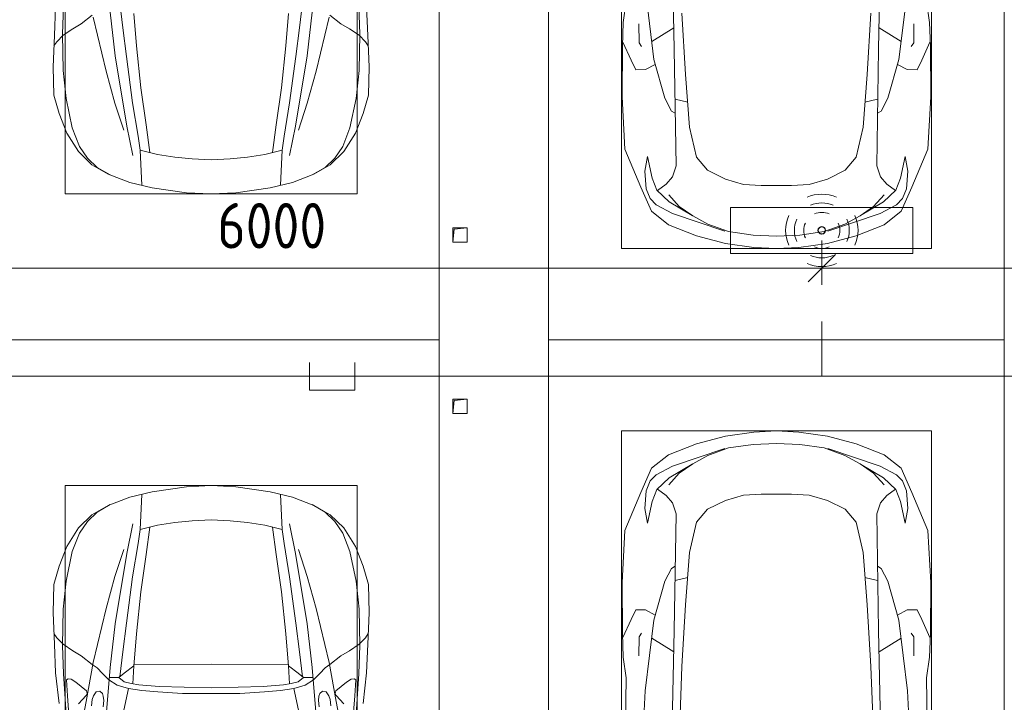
# Model space of a CAD drawing. Header units: millimetres. Extents: x -32229 to 288056, y -13689 to 125138.
# Tile 59 of 193: x 32635 to 38035, y 62362 to 66106. Entities that reach past the tile are written whole.
import ezdxf

# ---------------------------------------------------------------- set-up
doc = ezdxf.new("R2010")
doc.units = ezdxf.units.MM
for name, color, linetype, lineweight in [('A-ANNO-DIMS', 7, 'Continuous', 9), ('A-ANNO-DIMS-200', 7, 'Continuous', 9), ('A-ANNO-NOTE', 7, 'Continuous', 18), ('A-DETL-GENF', 7, 'Continuous', 18), ('C-PRKG', 7, 'Continuous', 18), ('M-EQPM', 7, 'Continuous', 18)]:
    doc.layers.add(name, color=color, linetype=linetype, lineweight=lineweight)
doc.layers.add('A-DETL', color=7, linetype='Continuous', lineweight=9, true_color=0x00a600)
doc.styles.add('GOST Common_3', font='GOST_Common.ttf', dxfattribs={"width": 0.9, "height": 250})
doc.dimstyles.new('ГОСТ_2_5_мм2', dxfattribs={"dimscale": 304.8, "dimtxt": 251.428749, "dimasz": 0.492126, "dimexe": 0.492126, "dimexo": 0.656168, "dimgap": 0.098425, "dimtad": 1, "dimdec": 0, "dimdsep": 46, "dimtxsty": 'GOST Common_3', "dimblk1": 'OBLIQUE', "dimblk2": 'OBLIQUE', "dimsah": 1, "dimcen": 0.09, "dimazin": 2, "dimtfac": 1, "dimtdec": 4, "dimtix": 1, "dimtmove": 0, "dimatfit": 3, "dimfxl": 1, "dimtvp": 1, "dimtolj": 1, "dimtzin": 0, "dimarcsym": 2})

# ---------------------------------------------------------------- blocks, each defined once
blk = doc.blocks.new('АР_Машиноместо - 4900x2400_М__5300х2500_-V41--02 ЭО')
at = {"layer": 'A-DETL-GENF', "color": 253, "lineweight": 13, "true_color": 0xaaaaaa}
for p, q in [((1114.6, 4493), (927, 4466.6)), ((1250, 4500), (1114.6, 4493)), ((1250, 4500), (1385.4, 4493)), ((1385.4, 4493), (1573, 4466.6)), ((804.4, 4436.7), (686, 4391.6)), ((927, 4466.6), (804.4, 4436.7)), ((861.2, 4260.3), (869.3, 4451.1)), ((1573, 4466.6), (1695.6, 4436.7)), ((1638.8, 4260.3), (1630.7, 4451.1)), ((1695.6, 4436.7), (1814, 4391.6)), ((686, 4391.6), (596.3, 4340.6)), ((1814, 4391.6), (1903.7, 4340.6)), ((596.3, 4340.6), (522.5, 4267.9)), ((1903.7, 4340.6), (1977.5, 4267.9)), ((522.5, 4267.9), (458.6, 4167)), ((955.5, 4283.9), (861, 4259.4)), ((914, 4272.5), (893.6, 4121.6)), ((1050.4, 4297.3), (955.5, 4283.9)), ((1146, 4306.7), (1050.4, 4297.3)), ((1250, 4312), (1146, 4306.7)), ((1250, 4312), (1354, 4306.7)), ((1354, 4306.7), (1449.6, 4297.3)), ((1449.6, 4297.3), (1544.5, 4283.9)), ((1544.5, 4283.9), (1639, 4259.4)), ((1586, 4272.5), (1606.4, 4121.6)), ((1977.5, 4267.9), (2041.4, 4167)), ((458.6, 4167), (416.4, 4059.2)), ((2041.4, 4167), (2083.6, 4059.2)), ((893.6, 4121.6), (863.9, 3917.5)), ((1606.4, 4121.6), (1636.1, 3917.5)), ((416.4, 4059.2), (387.4, 3958.4)), ((2083.6, 4059.2), (2112.6, 3958.4)), ((387.4, 3958.4), (384, 3802.9)), ((2112.6, 3958.4), (2116, 3802.9)), ((863.9, 3917.5), (840.1, 3687.8)), ((1636.1, 3917.5), (1659.9, 3687.8)), ((384, 3802.9), (390.2, 3630)), ((2116, 3802.9), (2109.8, 3630)), ((403.8, 3665.5), (388.1, 3688.4)), ((840.1, 3687.8), (826.6, 3509.6)), ((1659.9, 3687.8), (1673.4, 3509.6)), ((2096.2, 3665.5), (2111.9, 3688.4)), ((390.2, 3630), (397.1, 3474.2)), ((438.6, 3629.8), (403.8, 3665.5)), ((491.4, 3594.2), (438.6, 3629.8)), ((2008.6, 3594.2), (2061.4, 3629.8)), ((2061.4, 3629.8), (2096.2, 3665.5)), ((2109.8, 3630), (2102.9, 3474.2)), ((537.9, 3567), (491.4, 3594.2)), ((598.3, 3518.6), (537.9, 3567)), ((1901.7, 3518.6), (1962.1, 3567)), ((1962.1, 3567), (2008.6, 3594.2))]:
    blk.add_line(p, q, dxfattribs=at)
at = {"layer": 'A-DETL-GENF', "color": 254, "lineweight": 13, "true_color": 0xd4d4d4}
for p, q in [((696.3, 4395.8), (625, 4354.8)), ((1803.7, 4395.8), (1875, 4354.8)), ((625, 4354.8), (571.5, 4303.1)), ((1875, 4354.8), (1928.5, 4303.1)), ((571.5, 4303.1), (527.8, 4239.8)), ((786.9, 4128.3), (821.1, 4289.8)), ((1713.1, 4128.3), (1678.9, 4289.8)), ((1928.5, 4303.1), (1972.2, 4239.8)), ((527.8, 4239.8), (488.6, 4138.1)), ((849, 4182.8), (861.2, 4260.3)), ((1651, 4182.8), (1638.8, 4260.3)), ((1972.2, 4239.8), (2011.4, 4138.1)), ((819.4, 4000.8), (849, 4182.8)), ((1680.6, 4000.8), (1651, 4182.8)), ((488.6, 4138.1), (454.7, 3976.8)), ((722.7, 4001.8), (771.7, 4149.8)), ((723.2, 3741.5), (786.9, 4128.3)), ((1776.8, 3741.5), (1713.1, 4128.3)), ((1777.3, 4001.8), (1728.3, 4149.8)), ((2011.4, 4138.1), (2045.3, 3976.8)), ((673.6, 3827.1), (722.7, 4001.8)), ((785.7, 3746.6), (819.4, 4000.8)), ((1714.3, 3746.6), (1680.6, 4000.8)), ((1826.4, 3827.1), (1777.3, 4001.8)), ((454.7, 3976.8), (438.6, 3823.4)), ((2045.3, 3976.8), (2061.4, 3823.4)), ((438.6, 3823.4), (434.2, 3623.7)), ((602.3, 3530.2), (673.6, 3827.1)), ((1897.7, 3530.2), (1826.4, 3827.1)), ((2061.4, 3823.4), (2065.8, 3623.7)), ((695.7, 3502.8), (723.2, 3741.5)), ((765.5, 3589.1), (785.7, 3746.6)), ((1734.5, 3589.1), (1714.3, 3746.6)), ((1804.3, 3502.8), (1776.8, 3741.5)), ((434.2, 3623.7), (439.5, 3468.5)), ((2065.8, 3623.7), (2060.5, 3468.5)), ((749.1, 3450.8), (765.5, 3589.1)), ((1750.9, 3450.8), (1734.5, 3589.1))]:
    blk.add_line(p, q, dxfattribs=at)
at = {"layer": 'C-PRKG', "color": 253, "lineweight": 13, "true_color": 0xaaaaaa}
for p, q in [((2500, 5300), (0, 5300)), ((0, 0), (0, 5300)), ((450, 4500), (2050, 4500)), ((450, 800), (450, 4500)), ((2050, 800), (2050, 4500))]:
    blk.add_line(p, q, dxfattribs=at)
blk = doc.blocks.new('АР_Машиноместо - 4900x2400_М__5300х2500_-2211001--02 ЭО')
at = {"layer": 'A-DETL-GENF', "color": 254, "lineweight": 13, "true_color": 0xd4d4d4}
for p, q in [((439.5, -3468.5), (462, -3136.6)), ((532.7, -3145.9), (564, -3316.2)), ((1967.3, -3145.9), (1936, -3316.2)), ((2060.5, -3468.5), (2038, -3136.6)), ((771.7, -3268.5), (797.1, -3388.2)), ((1728.3, -3268.5), (1702.9, -3388.2)), ((564, -3316.2), (602.3, -3530.2)), ((1936, -3316.2), (1897.7, -3530.2)), ((797.1, -3388.2), (734.6, -3405.8)), ((870, -3377.1), (797.1, -3388.2)), ((957.1, -3368.9), (870, -3377.1)), ((1093.5, -3360.7), (957.1, -3368.9)), ((1250, -3360.7), (1093.5, -3360.7)), ((1250, -3360.7), (1406.5, -3360.7)), ((1406.5, -3360.7), (1542.9, -3368.9)), ((1542.9, -3368.9), (1630, -3377.1)), ((1630, -3377.1), (1702.9, -3388.2)), ((1702.9, -3388.2), (1765.4, -3405.8)), ((734.6, -3405.8), (688.5, -3435.5)), ((749.1, -3450.8), (765.5, -3589.1)), ((1750.9, -3450.8), (1734.5, -3589.1)), ((1765.4, -3405.8), (1811.5, -3435.5)), ((434.2, -3623.7), (439.5, -3468.5)), ((695.7, -3502.8), (723.2, -3741.5)), ((1804.3, -3502.8), (1776.8, -3741.5)), ((2065.8, -3623.7), (2060.5, -3468.5)), ((602.3, -3530.2), (673.6, -3827.1)), ((1897.7, -3530.2), (1826.4, -3827.1)), ((765.5, -3589.1), (785.7, -3746.6)), ((1734.5, -3589.1), (1714.3, -3746.6)), ((438.6, -3823.4), (434.2, -3623.7)), ((2061.4, -3823.4), (2065.8, -3623.7)), ((723.2, -3741.5), (786.9, -4128.3)), ((785.7, -3746.6), (819.4, -4000.8)), ((1714.3, -3746.6), (1680.6, -4000.8)), ((1776.8, -3741.5), (1713.1, -4128.3)), ((454.7, -3976.8), (438.6, -3823.4)), ((673.6, -3827.1), (722.7, -4001.8)), ((1826.4, -3827.1), (1777.3, -4001.8)), ((2045.3, -3976.8), (2061.4, -3823.4)), ((488.6, -4138.1), (454.7, -3976.8)), ((2011.4, -4138.1), (2045.3, -3976.8)), ((722.7, -4001.8), (771.7, -4149.8)), ((819.4, -4000.8), (849, -4182.8)), ((1680.6, -4000.8), (1651, -4182.8)), ((1777.3, -4001.8), (1728.3, -4149.8)), ((527.8, -4239.8), (488.6, -4138.1)), ((786.9, -4128.3), (821.1, -4289.8)), ((1713.1, -4128.3), (1678.9, -4289.8)), ((1972.2, -4239.8), (2011.4, -4138.1)), ((849, -4182.8), (861.2, -4260.3)), ((1651, -4182.8), (1638.8, -4260.3)), ((571.5, -4303.1), (527.8, -4239.8)), ((1928.5, -4303.1), (1972.2, -4239.8)), ((625, -4354.8), (571.5, -4303.1)), ((1875, -4354.8), (1928.5, -4303.1)), ((696.3, -4395.8), (625, -4354.8)), ((1803.7, -4395.8), (1875, -4354.8))]:
    blk.add_line(p, q, dxfattribs=at)
at = {"layer": 'A-DETL-GENF', "color": 253, "lineweight": 13, "true_color": 0xaaaaaa}
for p, q in [((474.8, -3179.9), (462.2, -3347.3)), ((2025.2, -3179.9), (2037.8, -3347.3)), ((593.6, -3292.5), (597.1, -3327.4)), ((661.1, -3321.2), (657.2, -3286.3)), ((676.4, -3260.1), (695.7, -3502.8)), ((1823.6, -3260.1), (1804.3, -3502.8)), ((1838.9, -3321.2), (1842.8, -3286.3)), ((1906.4, -3292.5), (1902.9, -3327.4)), ((397.1, -3474.2), (415.7, -3305.9)), ((462.2, -3347.3), (456.6, -3434.5)), ((564.6, -3349.7), (522.2, -3303.2)), ((597.1, -3327.4), (605.2, -3346.8)), ((605.2, -3346.8), (620, -3369.3)), ((654.1, -3360.7), (658.7, -3344.5)), ((658.7, -3344.5), (661.1, -3321.2)), ((1841.3, -3344.5), (1838.9, -3321.2)), ((1845.9, -3360.7), (1841.3, -3344.5)), ((1894.8, -3346.8), (1880, -3369.3)), ((1902.9, -3327.4), (1894.8, -3346.8)), ((1935.4, -3349.7), (1977.8, -3303.2)), ((2037.8, -3347.3), (2043.4, -3434.5)), ((2102.9, -3474.2), (2084.3, -3305.9)), ((508, -3422.8), (566.8, -3375.1)), ((569.7, -3360.7), (564.6, -3349.7)), ((566.8, -3375.1), (569.7, -3360.7)), ((620, -3369.3), (638.7, -3372.5)), ((638.7, -3372.5), (654.1, -3360.7)), ((965.3, -3397.8), (853.3, -3407.2)), ((1102.5, -3394.3), (965.3, -3397.8)), ((1250, -3391.3), (1102.5, -3394.3)), ((1250, -3391.3), (1397.5, -3394.3)), ((1397.5, -3394.3), (1534.7, -3397.8)), ((1534.7, -3397.8), (1646.7, -3407.2)), ((1861.3, -3372.5), (1845.9, -3360.7)), ((1880, -3369.3), (1861.3, -3372.5)), ((1930.3, -3360.7), (1935.4, -3349.7)), ((1933.2, -3375.1), (1930.3, -3360.7)), ((1992, -3422.8), (1933.2, -3375.1)), ((456.6, -3434.5), (466.2, -3441.1)), ((466.2, -3441.1), (481.5, -3439.1)), ((481.5, -3439.1), (508, -3422.8)), ((690.2, -3433.7), (654.7, -3470.4)), ((744.1, -3447.2), (691.3, -3447.2)), ((773, -3424.2), (744.1, -3447.2)), ((744.3, -3447), (773.2, -3472.4)), ((811.1, -3414.8), (773, -3424.2)), ((853.3, -3407.2), (811.1, -3414.8)), ((825.6, -3512.1), (821, -3413)), ((1646.7, -3407.2), (1688.9, -3414.8)), ((1674.4, -3512.1), (1679, -3413)), ((1688.9, -3414.8), (1727, -3424.2)), ((1755.7, -3447), (1726.8, -3472.4)), ((1727, -3424.2), (1755.7, -3447)), ((1755.7, -3447.2), (1808.7, -3447.2)), ((1809.8, -3433.7), (1845.3, -3470.4)), ((2018.5, -3439.1), (1992, -3422.8)), ((2033.8, -3441.1), (2018.5, -3439.1)), ((2043.4, -3434.5), (2033.8, -3441.1)), ((390.2, -3630), (397.1, -3474.2)), ((624.9, -3501.2), (598.3, -3518.6)), ((654.7, -3470.4), (624.9, -3501.2)), ((773.2, -3472.4), (825.6, -3512.1)), ((840.1, -3687.8), (826.6, -3509.6)), ((1659.9, -3687.8), (1673.4, -3509.6)), ((1726.8, -3472.4), (1674.4, -3512.1)), ((1845.3, -3470.4), (1875.1, -3501.2)), ((1875.1, -3501.2), (1901.7, -3518.6)), ((2109.8, -3630), (2102.9, -3474.2)), ((598.3, -3518.6), (537.9, -3567)), ((1250, -3520.1), (827.2, -3517.2)), ((1250, -3520.1), (1672.8, -3517.2)), ((1901.7, -3518.6), (1962.1, -3567)), ((491.4, -3594.2), (438.6, -3629.8)), ((537.9, -3567), (491.4, -3594.2)), ((1962.1, -3567), (2008.6, -3594.2)), ((2008.6, -3594.2), (2061.4, -3629.8)), ((384, -3802.9), (390.2, -3630)), ((403.8, -3665.5), (388.1, -3688.4)), ((438.6, -3629.8), (403.8, -3665.5)), ((2061.4, -3629.8), (2096.2, -3665.5)), ((2096.2, -3665.5), (2111.9, -3688.4)), ((2116, -3802.9), (2109.8, -3630)), ((863.9, -3917.5), (840.1, -3687.8)), ((1636.1, -3917.5), (1659.9, -3687.8)), ((387.4, -3958.4), (384, -3802.9)), ((2112.6, -3958.4), (2116, -3802.9)), ((893.6, -4121.6), (863.9, -3917.5)), ((1606.4, -4121.6), (1636.1, -3917.5)), ((416.4, -4059.2), (387.4, -3958.4)), ((2083.6, -4059.2), (2112.6, -3958.4)), ((458.6, -4167), (416.4, -4059.2)), ((2041.4, -4167), (2083.6, -4059.2)), ((914, -4272.5), (893.6, -4121.6)), ((1586, -4272.5), (1606.4, -4121.6)), ((522.5, -4267.9), (458.6, -4167)), ((1977.5, -4267.9), (2041.4, -4167)), ((955.5, -4283.9), (861, -4259.4)), ((861.2, -4260.3), (869.3, -4451.1)), ((1544.5, -4283.9), (1639, -4259.4)), ((1638.8, -4260.3), (1630.7, -4451.1)), ((596.3, -4340.6), (522.5, -4267.9)), ((1050.4, -4297.3), (955.5, -4283.9)), ((1146, -4306.7), (1050.4, -4297.3)), ((1250, -4312), (1146, -4306.7)), ((1250, -4312), (1354, -4306.7)), ((1354, -4306.7), (1449.6, -4297.3)), ((1449.6, -4297.3), (1544.5, -4283.9)), ((1903.7, -4340.6), (1977.5, -4267.9)), ((686, -4391.6), (596.3, -4340.6)), ((1814, -4391.6), (1903.7, -4340.6)), ((804.4, -4436.7), (686, -4391.6)), ((1695.6, -4436.7), (1814, -4391.6)), ((927, -4466.6), (804.4, -4436.7)), ((1114.6, -4493), (927, -4466.6)), ((1385.4, -4493), (1573, -4466.6)), ((1573, -4466.6), (1695.6, -4436.7)), ((1250, -4500), (1114.6, -4493)), ((1250, -4500), (1385.4, -4493))]:
    blk.add_line(p, q, dxfattribs=at)
at = {"layer": 'C-PRKG', "color": 253, "lineweight": 13, "true_color": 0xaaaaaa}
for p, q in [((0, 0), (0, -5300)), ((450, -800), (450, -4500)), ((2050, -800), (2050, -4500)), ((450, -4500), (2050, -4500)), ((2500, -5300), (0, -5300))]:
    blk.add_line(p, q, dxfattribs=at)
blk = doc.blocks.new('АР_Машиноместо - 5300x2500_С-V39--02 ЭО')
at = {"layer": 'A-DETL-GENF', "color": 253, "lineweight": 13, "true_color": 0xaaaaaa}
for p, q in [((678.7, -3159.5), (689.3, -3705.5)), ((1821.3, -3159.5), (1810.7, -3705.5)), ((530.9, -3374.8), (578.7, -3762.9)), ((1969.1, -3374.8), (1921.3, -3762.9)), ((409.5, -3560), (426.5, -3446.8)), ((2090.5, -3560), (2073.5, -3446.8)), ((731.2, -3507.6), (752.2, -3845.6)), ((1768.8, -3507.6), (1747.8, -3845.6)), ((405.6, -3688.5), (409.5, -3560)), ((2094.4, -3688.5), (2090.5, -3560)), ((495.5, -3566.1), (496.8, -3671.6)), ((687.1, -3588.8), (566.5, -3663.9)), ((1812.9, -3588.8), (1933.5, -3663.9)), ((2004.5, -3566.1), (2003.2, -3671.6)), ((408.2, -3667), (453.1, -3766.3)), ((496.8, -3671.6), (510.1, -3691.5)), ((2003.2, -3671.6), (1989.9, -3691.5)), ((2091.8, -3667), (2046.9, -3766.3)), ((403.4, -3968), (405.6, -3688.5)), ((689.3, -3705.5), (699.7, -4345.5)), ((1810.7, -3705.5), (1800.3, -4345.5)), ((2096.6, -3968), (2094.4, -3688.5)), ((453.1, -3766.3), (478.4, -3819.3)), ((578.7, -3762.9), (638.7, -3975.4)), ((1921.3, -3762.9), (1861.3, -3975.4)), ((2046.9, -3766.3), (2021.6, -3819.3)), ((478.4, -3819.3), (532.5, -3818.1)), ((532.5, -3818.1), (585.5, -3790.5)), ((1967.5, -3818.1), (1914.5, -3790.5)), ((2021.6, -3819.3), (1967.5, -3818.1)), ((752.2, -3845.6), (774.4, -4132.9)), ((1747.8, -3845.6), (1725.6, -4132.9)), ((419.6, -4254.2), (403.4, -3968)), ((638.7, -3975.4), (675.2, -4045.5)), ((1861.3, -3975.4), (1824.8, -4045.5)), ((2080.4, -4254.2), (2096.6, -3968)), ((675.2, -4045.5), (694.6, -4057.6)), ((1824.8, -4045.5), (1805.4, -4057.6)), ((774.4, -4132.9), (812.5, -4298.9)), ((1725.6, -4132.9), (1687.5, -4298.9)), ((507.1, -4462.6), (419.6, -4254.2)), ((1992.9, -4462.6), (2080.4, -4254.2)), ((543.7, -4295.1), (528.4, -4374.7)), ((569.5, -4413.1), (543.7, -4295.1)), ((812.5, -4298.9), (872.7, -4370.2)), ((1687.5, -4298.9), (1627.3, -4370.2)), ((1930.5, -4413.1), (1956.3, -4295.1)), ((1956.3, -4295.1), (1971.6, -4374.7)), ((699.7, -4345.5), (679.6, -4406.3)), ((872.7, -4370.2), (970.5, -4419.3)), ((1627.3, -4370.2), (1529.5, -4419.3)), ((1800.3, -4345.5), (1820.4, -4406.3)), ((528.4, -4374.7), (536.4, -4471.4)), ((594.6, -4479.3), (569.5, -4413.1)), ((679.6, -4406.3), (645, -4445.5)), ((970.5, -4419.3), (1069.6, -4447.3)), ((1529.5, -4419.3), (1430.4, -4447.3)), ((1820.4, -4406.3), (1855, -4445.5)), ((1905.4, -4479.3), (1930.5, -4413.1)), ((1971.6, -4374.7), (1963.6, -4471.4)), ((565.9, -4595.1), (507.1, -4462.6)), ((536.4, -4471.4), (557.5, -4525.7)), ((661.8, -4543.1), (594.6, -4479.3)), ((645, -4445.5), (597.3, -4481.4)), ((1069.6, -4447.3), (1167.1, -4453.2)), ((1167.1, -4453.2), (1250, -4453.9)), ((1332.9, -4453.2), (1250, -4453.9)), ((1430.4, -4447.3), (1332.9, -4453.2)), ((1838.2, -4543.1), (1905.4, -4479.3)), ((1855, -4445.5), (1902.7, -4481.4)), ((1934.1, -4595.1), (1992.9, -4462.6)), ((1963.6, -4471.4), (1942.5, -4525.7)), ((557.5, -4525.7), (590.7, -4560.1)), ((717.1, -4568.9), (659.6, -4505.3)), ((1782.9, -4568.9), (1840.4, -4505.3)), ((1942.5, -4525.7), (1909.3, -4560.1)), ((590.7, -4560.1), (680.7, -4606.5)), ((788.5, -4617.7), (661.8, -4543.1)), ((791.3, -4619.7), (717.1, -4568.9)), ((1708.7, -4619.7), (1782.9, -4568.9)), ((1711.5, -4617.7), (1838.2, -4543.1)), ((1909.3, -4560.1), (1819.3, -4606.5)), ((659.1, -4669.9), (565.9, -4595.1)), ((680.7, -4606.5), (967, -4703.6)), ((873.9, -4665.1), (791.3, -4619.7)), ((1819.3, -4606.5), (1533, -4703.6)), ((1626.1, -4665.1), (1708.7, -4619.7)), ((1840.9, -4669.9), (1934.1, -4595.1)), ((812.7, -4729.4), (659.1, -4669.9)), ((988.2, -4706.7), (873.9, -4665.1)), ((1511.8, -4706.7), (1626.1, -4665.1)), ((1687.3, -4729.4), (1840.9, -4669.9)), ((970.2, -4771.8), (812.7, -4729.4)), ((1122.2, -4726.4), (988.2, -4706.7)), ((1250, -4731.7), (1122.2, -4726.4)), ((1250, -4731.7), (1377.8, -4726.4)), ((1377.8, -4726.4), (1511.8, -4706.7)), ((1529.8, -4771.8), (1687.3, -4729.4)), ((1126.4, -4794.1), (970.2, -4771.8)), ((1250, -4800), (1126.4, -4794.1)), ((1250, -4800), (1373.6, -4794.1)), ((1373.6, -4794.1), (1529.8, -4771.8))]:
    blk.add_line(p, q, dxfattribs=at)
at = {"layer": 'A-DETL-GENF', "color": 254, "lineweight": 13, "true_color": 0xd4d4d4}
for p, q in [((694.6, -3980.4), (765.1, -3996.8)), ((1805.4, -3980.4), (1734.9, -3996.8))]:
    blk.add_line(p, q, dxfattribs=at)
at = {"layer": 'C-PRKG', "color": 253, "lineweight": 13, "true_color": 0xaaaaaa}
for p, q in [((0, 0), (0, -5300)), ((2500, 0), (2500, -5300)), ((400, -500), (400, -4800)), ((2100, -500), (2100, -4800)), ((400, -4800), (2100, -4800)), ((2500, -5300), (0, -5300))]:
    blk.add_line(p, q, dxfattribs=at)
blk = doc.blocks.new('АР_Машиноместо - 5300x2500_С-V40--02 ЭО')
at = {"layer": 'A-DETL-GENF', "color": 253, "lineweight": 13, "true_color": 0xaaaaaa}
for p, q in [((970.2, 4771.8), (812.7, 4729.4)), ((1126.4, 4794.1), (970.2, 4771.8)), ((1250, 4800), (1126.4, 4794.1)), ((1250, 4800), (1373.6, 4794.1)), ((1373.6, 4794.1), (1529.8, 4771.8)), ((1529.8, 4771.8), (1687.3, 4729.4)), ((812.7, 4729.4), (659.1, 4669.9)), ((680.7, 4606.5), (967, 4703.6)), ((988.2, 4706.7), (873.9, 4665.1)), ((1122.2, 4726.4), (988.2, 4706.7)), ((1250, 4731.7), (1122.2, 4726.4)), ((1250, 4731.7), (1377.8, 4726.4)), ((1377.8, 4726.4), (1511.8, 4706.7)), ((1511.8, 4706.7), (1626.1, 4665.1)), ((1819.3, 4606.5), (1533, 4703.6)), ((1687.3, 4729.4), (1840.9, 4669.9)), ((659.1, 4669.9), (565.9, 4595.1)), ((873.9, 4665.1), (791.3, 4619.7)), ((1626.1, 4665.1), (1708.7, 4619.7)), ((1840.9, 4669.9), (1934.1, 4595.1)), ((565.9, 4595.1), (507.1, 4462.6)), ((590.7, 4560.1), (680.7, 4606.5)), ((788.5, 4617.7), (661.8, 4543.1)), ((791.3, 4619.7), (717.1, 4568.9)), ((1708.7, 4619.7), (1782.9, 4568.9)), ((1711.5, 4617.7), (1838.2, 4543.1)), ((1909.3, 4560.1), (1819.3, 4606.5)), ((1934.1, 4595.1), (1992.9, 4462.6)), ((557.5, 4525.7), (590.7, 4560.1)), ((661.8, 4543.1), (594.6, 4479.3)), ((717.1, 4568.9), (659.6, 4505.3)), ((1782.9, 4568.9), (1840.4, 4505.3)), ((1838.2, 4543.1), (1905.4, 4479.3)), ((1942.5, 4525.7), (1909.3, 4560.1)), ((536.4, 4471.4), (557.5, 4525.7)), ((1963.6, 4471.4), (1942.5, 4525.7)), ((507.1, 4462.6), (419.6, 4254.2)), ((528.4, 4374.7), (536.4, 4471.4)), ((594.6, 4479.3), (569.5, 4413.1)), ((645, 4445.5), (597.3, 4481.4)), ((679.6, 4406.3), (645, 4445.5)), ((970.5, 4419.3), (1069.6, 4447.3)), ((1069.6, 4447.3), (1167.1, 4453.2)), ((1167.1, 4453.2), (1250, 4453.9)), ((1332.9, 4453.2), (1250, 4453.9)), ((1430.4, 4447.3), (1332.9, 4453.2)), ((1529.5, 4419.3), (1430.4, 4447.3)), ((1820.4, 4406.3), (1855, 4445.5)), ((1855, 4445.5), (1902.7, 4481.4)), ((1905.4, 4479.3), (1930.5, 4413.1)), ((1971.6, 4374.7), (1963.6, 4471.4)), ((1992.9, 4462.6), (2080.4, 4254.2)), ((543.7, 4295.1), (528.4, 4374.7)), ((569.5, 4413.1), (543.7, 4295.1)), ((699.7, 4345.5), (679.6, 4406.3)), ((872.7, 4370.2), (970.5, 4419.3)), ((1627.3, 4370.2), (1529.5, 4419.3)), ((1800.3, 4345.5), (1820.4, 4406.3)), ((1930.5, 4413.1), (1956.3, 4295.1)), ((1956.3, 4295.1), (1971.6, 4374.7)), ((689.3, 3705.5), (699.7, 4345.5)), ((812.5, 4298.9), (872.7, 4370.2)), ((1687.5, 4298.9), (1627.3, 4370.2)), ((1810.7, 3705.5), (1800.3, 4345.5)), ((774.4, 4132.9), (812.5, 4298.9)), ((1725.6, 4132.9), (1687.5, 4298.9)), ((419.6, 4254.2), (403.4, 3968)), ((2080.4, 4254.2), (2096.6, 3968)), ((752.2, 3845.6), (774.4, 4132.9)), ((1747.8, 3845.6), (1725.6, 4132.9)), ((675.2, 4045.5), (694.6, 4057.6)), ((1824.8, 4045.5), (1805.4, 4057.6)), ((638.7, 3975.4), (675.2, 4045.5)), ((1861.3, 3975.4), (1824.8, 4045.5)), ((403.4, 3968), (405.6, 3688.5)), ((578.7, 3762.9), (638.7, 3975.4)), ((1921.3, 3762.9), (1861.3, 3975.4)), ((2096.6, 3968), (2094.4, 3688.5)), ((731.2, 3507.6), (752.2, 3845.6)), ((1768.8, 3507.6), (1747.8, 3845.6)), ((453.1, 3766.3), (478.4, 3819.3)), ((478.4, 3819.3), (532.5, 3818.1)), ((532.5, 3818.1), (585.5, 3790.5)), ((1967.5, 3818.1), (1914.5, 3790.5)), ((2021.6, 3819.3), (1967.5, 3818.1)), ((2046.9, 3766.3), (2021.6, 3819.3)), ((408.2, 3667), (453.1, 3766.3)), ((530.9, 3374.8), (578.7, 3762.9)), ((1969.1, 3374.8), (1921.3, 3762.9)), ((2091.8, 3667), (2046.9, 3766.3)), ((405.6, 3688.5), (409.5, 3560)), ((496.8, 3671.6), (510.1, 3691.5)), ((678.7, 3159.5), (689.3, 3705.5)), ((1821.3, 3159.5), (1810.7, 3705.5)), ((2003.2, 3671.6), (1989.9, 3691.5)), ((2094.4, 3688.5), (2090.5, 3560)), ((495.5, 3566.1), (496.8, 3671.6)), ((687.1, 3588.8), (566.5, 3663.9)), ((1812.9, 3588.8), (1933.5, 3663.9)), ((2004.5, 3566.1), (2003.2, 3671.6)), ((409.5, 3560), (426.5, 3446.8)), ((2090.5, 3560), (2073.5, 3446.8)), ((704.9, 2775.5), (731.2, 3507.6)), ((1795.1, 2775.5), (1768.8, 3507.6)), ((426.5, 3446.8), (417.5, 2723)), ((2073.5, 3446.8), (2082.5, 2723)), ((501.4, 2789.7), (530.9, 3374.8)), ((1998.6, 2789.7), (1969.1, 3374.8))]:
    blk.add_line(p, q, dxfattribs=at)
at = {"layer": 'A-DETL-GENF', "color": 254, "lineweight": 13, "true_color": 0xd4d4d4}
for p, q in [((694.6, 3980.4), (765.1, 3996.8)), ((1805.4, 3980.4), (1734.9, 3996.8))]:
    blk.add_line(p, q, dxfattribs=at)
at = {"layer": 'C-PRKG', "color": 253, "lineweight": 13, "true_color": 0xaaaaaa}
for p, q in [((2500, 5300), (0, 5300)), ((0, 0), (0, 5300)), ((2500, 0), (2500, 5300)), ((400, 4800), (2100, 4800)), ((400, 500), (400, 4800)), ((2100, 500), (2100, 4800))]:
    blk.add_line(p, q, dxfattribs=at)
blk = doc.blocks.new('АР_Канал вертикальный прямоугольный - АПТ-5386077--02 ЭО')
at = {"layer": 'M-EQPM', "lineweight": 13, "true_color": 0xe2e2e2}
blk.add_hatch(color=254, dxfattribs=at).paths.add_polyline_path([(-40, -40), (-32, 32), (40, 40), (-40, 40)])
at = {"layer": 'M-EQPM', "color": 253, "lineweight": 13, "true_color": 0xaaaaaa}
for p, q in [((40, 40), (-40, 40)), ((-40, 40), (-40, -40)), ((40, 40), (-40, 40)), ((-40, 40), (-40, -40)), ((-40, -40), (-40, 40)), ((-40, 40), (40, 40)), ((-40, -40), (-32, 32)), ((-40, -40), (-32, 32)), ((-32, 32), (40, 40)), ((-32, 32), (40, 40)), ((40, -40), (40, 40)), ((40, 40), (40, -40)), ((-40, -40), (40, -40)), ((40, -40), (-40, -40))]:
    blk.add_line(p, q, dxfattribs=at)
blk = doc.blocks.new('Наметкина 10_РД_АР_П_rvt-1--02 ЭО')
at = {"layer": 'C-PRKG', "color": 253, "lineweight": 13, "true_color": 0xaaaaaa, "rotation": 180}
for name, p in [('АР_Машиноместо - 4900x2400_М__5300х2500_-V41--02 ЭО', (34935.3, 69650)), ('АР_Машиноместо - 4900x2400_М__5300х2500_-2211001--02 ЭО', (34935.3, 59050))]:
    blk.add_blockref(name, p, dxfattribs=at)
at = {"layer": 'C-PRKG', "color": 253, "lineweight": 13, "true_color": 0xaaaaaa}
for name, p in [('АР_Машиноместо - 5300x2500_С-V39--02 ЭО', (35535.3, 69650)), ('АР_Машиноместо - 5300x2500_С-V40--02 ЭО', (35535.3, 59050))]:
    blk.add_blockref(name, p, dxfattribs=at)
at = {"layer": 'M-EQPM', "color": 253, "lineweight": 13, "true_color": 0xaaaaaa}
for p in [(35050.3, 64925), (35050.3, 63985)]:
    blk.add_blockref('АР_Канал вертикальный прямоугольный - АПТ-5386077--02 ЭО', p, dxfattribs=at)
blk = doc.blocks.new('DIMBLOCK80--02 ЭО')
at = {"layer": 'A-ANNO-DIMS-200'}
for p, q in [((31034.9, 64651), (31034.9, 64893.8)), ((37035.2, 64650.7), (37035.2, 64893.8)), ((31034.9, 64743.8), (31109.9, 64818.8)), ((37035.2, 64743.8), (37110.2, 64818.8)), ((31034.9, 64743.8), (30959.9, 64668.8)), ((31034.9, 64743.8), (37035.2, 64743.8)), ((31034.9, 64743.8), (31034.9, 64651)), ((37035.2, 64743.8), (36960.2, 64668.8)), ((37035.2, 64743.8), (37035.2, 64650.7))]:
    blk.add_line(p, q, dxfattribs=at)
at = {"layer": 'A-ANNO-DIMS-200', "color": 0, "insert": (33719.7, 65100.5), "char_height": 250, "width": 756.843, "attachment_point": 1, "line_spacing_factor": 1.022761, "style": 'GOST Common_3'}
blk.add_mtext('6000', dxfattribs=at)
blk = doc.blocks.new('_Oblique')
at = {"color": 0, "linetype": 'ByBlock', "lineweight": -2}
blk.add_line((-0.5, -0.5), (0.5, 0.5), dxfattribs=at)
blk = doc.blocks.new('DIMBLOCK81--02 ЭО')
at = {"layer": 'A-ANNO-DIMS-200'}
for p, q in [((37035.2, 64650.7), (37035.2, 64893.8)), ((43035.1, 64652.6), (43035.1, 64893.8)), ((37035.2, 64743.8), (37110.2, 64818.8)), ((43035.1, 64743.8), (43110.1, 64818.8)), ((37035.2, 64743.8), (36960.2, 64668.8)), ((37035.2, 64743.8), (43035.1, 64743.8)), ((37035.2, 64743.8), (37035.2, 64650.7)), ((43035.1, 64743.8), (42960.1, 64668.8)), ((43035.1, 64743.8), (43035.1, 64652.6))]:
    blk.add_line(p, q, dxfattribs=at)
at = {"layer": 'A-ANNO-DIMS-200', "color": 0, "insert": (39719.8, 65100.5), "char_height": 250, "width": 756.843, "attachment_point": 1, "line_spacing_factor": 1.022761, "style": 'GOST Common_3'}
blk.add_mtext('6000', dxfattribs=at)

msp = doc.modelspace()

# ---------------------------------------------------------------- linework, layer by layer
at = {"layer": 'A-ANNO-NOTE', "color": 5, "lineweight": 9, "true_color": 0x0000ff}
for p, q in [((36534.4, 65076.6), (37534.4, 65076.6)), ((36534.4, 64823.9), (36534.4, 65076.6)), ((37534.4, 65076.6), (37534.4, 64823.9)), ((37534.4, 64823.9), (36534.4, 64823.9))]:
    msp.add_line(p, q, dxfattribs=at)
for centre in [(37033.5, 64950.1), (37034.4, 64951), (37034.4, 64949.2), (37035.3, 64950.1)]:
    msp.add_circle(centre, 20, dxfattribs=at)
for centre, radius, start, end in [((37034.4, 64949.2), 199.6, 66, 114), ((37034.4, 64949.2), 151.5, 66, 114), ((37035.3, 64950.1), 199.6, 156, 204), ((37034.4, 64949.2), 99.8, 66, 114), ((37033.5, 64950.1), 199.6, 336, 24), ((37035.3, 64950.1), 151.5, 156, 204), ((37035.3, 64950.1), 99.8, 156, 204), ((37033.5, 64950.1), 99.8, 336, 24), ((37033.5, 64950.1), 151.5, 336, 24), ((37034.4, 64951), 99.8, 246, 294), ((37034.4, 64951), 151.5, 246, 294), ((37034.4, 64951), 199.6, 246, 294)]:
    msp.add_arc(centre, radius, start, end, dxfattribs=at)
at = {"layer": 'A-DETL', "color": 5, "true_color": 0x0000ff}
for p, q in [((37035.2, 64450.7), (37035.2, 64149.7)), ((34224.1, 64224.7), (34224.1, 64074.7)), ((34474.1, 64074.7), (34474.1, 64224.7)), ((13535.1, 64149.7), (80130.1, 64149.7)), ((34224.1, 64074.7), (34474.1, 64074.7))]:
    msp.add_line(p, q, dxfattribs=at)

# ---------------------------------------------------------------- block references
at = {"lineweight": 5}
msp.add_blockref('Наметкина 10_РД_АР_П_rvt-1--02 ЭО', (0, 0), dxfattribs=at)

# ---------------------------------------------------------------- dimensions: what is measured, and where the dimension line sits
at = {"layer": 'A-ANNO-DIMS'}
for base, p1, p2, override, picture, middle in [((37035.2, 64743.8), (31034.9, 64451), (37035.2, 64450.7), {"dimpost": '<>', "dimfxl": 6000.34028}, 'DIMBLOCK80--02 ЭО', (34035, 64898.8)), ((43035.1, 64743.8), (37035.2, 64450.7), (43035.1, 64452.6), {"dimpost": '<>', "dimfxl": 5999.91953}, 'DIMBLOCK81--02 ЭО', (40035.2, 64898.8))]:
    dim = msp.add_linear_dim(base=base, p1=p1, p2=p2, dimstyle='ГОСТ_2_5_мм2', override=override, dxfattribs=at)
    dim.commit()
    dim.dimension.update_dxf_attribs({"geometry": picture, "text_midpoint": middle})

doc.saveas('drawing.dxf')
